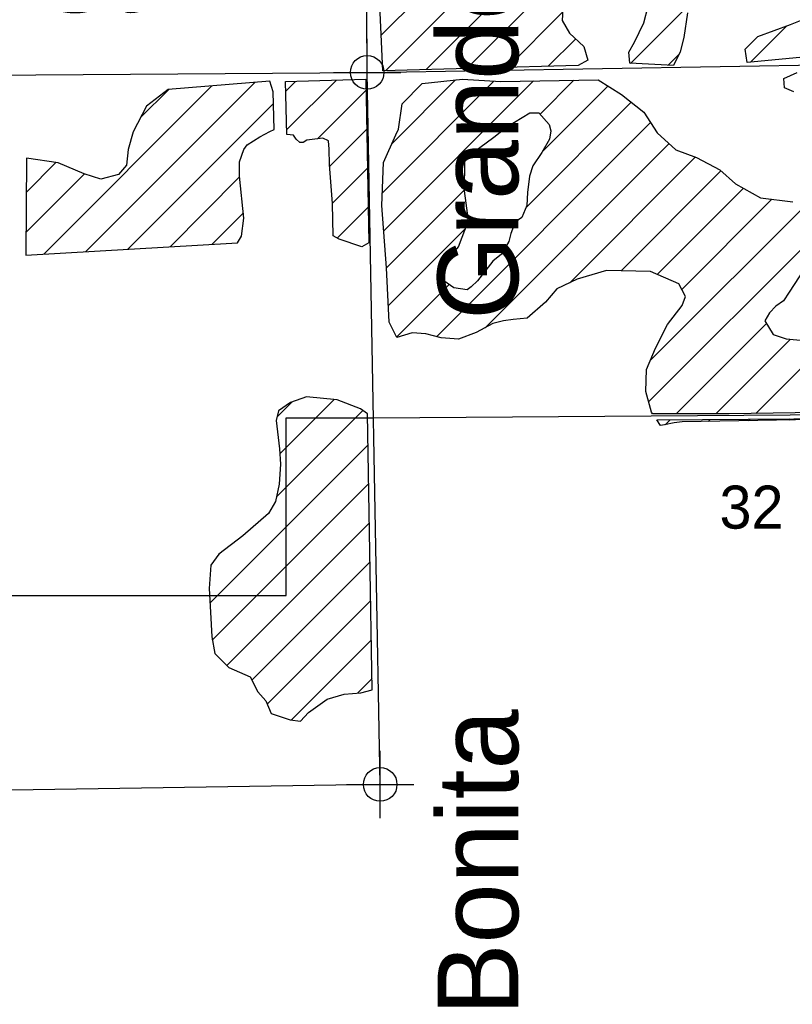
# Model space of a CAD drawing. Extents: x 192051 to 352051, y 710978 to 817615.
# Tile 12 of 85: x 255460 to 261208, y 725096 to 732417. Entities that reach past the tile are written whole.
import ezdxf
from ezdxf.enums import TextEntityAlignment as Align

# ---------------------------------------------------------------- set-up
doc = ezdxf.new("R2010")
doc.units = 0
doc.header["$LTSCALE"] = 800
doc.header["$PDMODE"] = 34
doc.header["$PDSIZE"] = 250
doc.linetypes.add('STREAM', pattern=[0])
doc.layers.get('0').update_dxf_attribs({"linetype": 'CONTINUOUS'})
for name, color, linetype in [('MAJROADS', 9, 'CONTINUOUS'), ('SEC', 2, 'CONTINUOUS'), ('TEXT', 7, 'CONTINUOUS'), ('TRUNKS', 5, 'STREAM'), ('WETDBA', 11, 'CONTINUOUS'), ('WETFILL', 12, 'CONTINUOUS')]:
    doc.layers.add(name, color=color, linetype=linetype)

# ---------------------------------------------------------------- blocks, each defined once
blk = doc.blocks.new('*X')
at = {"color": 0}
for p, q in [((258181.6, 732037.9), (277093.3, 750949.6)), ((258484.4, 732046), (277096.9, 750658.6)), ((258787.3, 732054.2), (277080.7, 750347.6)), ((260151.2, 729881.8), (278045.9, 747776.5)), ((260138.8, 729574.8), (278170.5, 747606.5)), ((258150.1, 732301.1), (260553.3, 734704.3)), ((260004.1, 732092.3), (260435, 732523.2)), ((259090.1, 732062.3), (259499.6, 732471.9)), ((260897, 732101.1), (261167.1, 732371.2)), ((259392.9, 732070.5), (259596.8, 732274.4)), ((260284.3, 732077.8), (260363.7, 732157.1)), ((255638.8, 730673.8), (256889.8, 731924.9)), ((255951.9, 730692.3), (257211.4, 731951.8)), ((256359.3, 731689.1), (256568.3, 731898)), ((257439.4, 731885.1), (257513, 731958.6)), ((257446.1, 731597.1), (257816.3, 731967.3)), ((258158.4, 731130.6), (258988.2, 731960.4)), ((258169.1, 730846.6), (259283.9, 731961.5)), ((258230.2, 731497.1), (258701.8, 731968.7)), ((259331.3, 731714.2), (259583.6, 731966.5)), ((259351.3, 731439.5), (259835.7, 731923.9)), ((257674.9, 731531.2), (258037.2, 731893.5)), ((256265.1, 730710.8), (257347.5, 731793.1)), ((259227.9, 731021.4), (260009.7, 731803.2)), ((258561.2, 730060), (260153.1, 731651.9)), ((257766.9, 731328.5), (258042.1, 731603.7)), ((258922.6, 730126.7), (260291.3, 731495.5)), ((259551.9, 730461.3), (260486, 731395.4)), ((255509.7, 731134.1), (255729.6, 731354)), ((257786.1, 731053), (258047, 731313.9)), ((255507.4, 730837.1), (255940.9, 731270.7)), ((256578.3, 730729.3), (257096.5, 731247.4)), ((259934.7, 730549.5), (260677.5, 731292.3)), ((258189.5, 730572.4), (258768.8, 731151.6)), ((260203.2, 730523.3), (260844.1, 731164.1)), ((257821.4, 730793.7), (258051.9, 731024.2)), ((260386.2, 730411.5), (261056.5, 731081.9)), ((256891.4, 730747.7), (257123.9, 730980.2)), ((258202.5, 730290.6), (258775.7, 730863.9)), ((258264, 730057.4), (258654.7, 730448.2)), ((260344.1, 729485.4), (261015.5, 730156.8)), ((260638.7, 729485.4), (261193.6, 730040.2)), ((260936.5, 729488.4), (261437.6, 729989.5)), ((257374.7, 729462.8), (257487.4, 729575.6)), ((257395, 729188.5), (257800, 729593.5)), ((257370.4, 728869.2), (258013, 729511.8)), ((260263.2, 729404.6), (260300.7, 729442)), ((260583.4, 729430), (260597.6, 729444.2)), ((260883.5, 729435.5), (260894.5, 729446.4)), ((261183.7, 729440.9), (261191.4, 729448.7)), ((256875, 728079.1), (258051.4, 729255.5)), ((256893.1, 727802.5), (258056.3, 728965.8)), ((257000.3, 727615), (258061.3, 728676)), ((256932.1, 728430.9), (256954.9, 728453.7)), ((257186.5, 727506.5), (258066.3, 728386.3)), ((257301.9, 727327.2), (258071.2, 728096.6)), ((257479, 727209.7), (258076.2, 727806.9)), ((257974.2, 727410.2), (258081.2, 727517.2))]:
    blk.add_line(p, q, dxfattribs=at)

msp = doc.modelspace()

# ---------------------------------------------------------------- linework, layer by layer
at = {"layer": 'MAJROADS', "color": 0}
for points in [[(258142.1, 726730.5), (258045.4, 732024.8), (258015.3, 737243.2)], [(252759.9, 731986.7), (258045.4, 732024.8), (263297.7, 732113.3), (268826.5, 732208.7)], [(242206.1, 726499.1), (247521.2, 726608.1), (252824.2, 726651.9), (258134.5, 726732.7)]]:
    msp.add_lwpolyline(points, dxfattribs=at)
at = {"layer": 'SEC', "color": 0}
for p in [(258045.4, 732024.8), (258142.1, 726730.5)]:
    msp.add_point(p, dxfattribs=at)
at = {"layer": 'TRUNKS', "color": 0}
msp.add_lwpolyline([(255142.3, 728135.4), (257442.3, 728135.4), (257442.3, 729455.4), (258092.3, 729455.4), (263257.6, 729494.2)], dxfattribs=at)
at = {"layer": 'WETDBA', "color": 0}
for points in [[(259503.3, 732535.7), (259496.2, 732411.3), (259551.5, 732317.8), (259656.1, 732217.7), (259687, 732116.6), (259616.3, 732076.5), (258162.1, 732037.4), (258078.2, 733879.3)], [(260429.4, 732468), (260401.1, 732284.3), (260373.2, 732177.7), (260325.6, 732075.7), (259999.7, 732092.5), (259993.1, 732175.1), (260033.5, 732251.1), (260104.8, 732393.6), (260136.5, 732517.1)], [(261317.6, 732142), (260872.4, 732098.7), (260857.6, 732198.7), (260952.4, 732291.9), (261194.6, 732381.4), (261429.7, 732475.5)], [(266308.3, 729571.3), (260737.8, 729485.4), (260169.2, 729485.4), (260159.6, 729499.4), (260117.7, 729651.4), (260123.2, 729817.1), (260191.4, 729975.1), (260280.9, 730151.7), (260390.1, 730292.3), (260413.2, 730358.7), (260364.9, 730453.1), (260152.4, 730545.3), (259824.7, 730551.6), (259607.2, 730487.2), (259456.4, 730416.6), (259373, 730316.6), (259234.6, 730197.1), (259132.3, 730187.2), (259058.9, 730178.6), (258980.7, 730158.7), (258857.3, 730090.8), (258723.7, 730042.3), (258595.1, 730050.7), (258482.9, 730081.3), (258379.6, 730088.2), (258266, 730053.5), (258208.1, 730167.3), (258189.5, 730572.4), (258155, 731035.4), (258166.3, 731354.1), (258258.7, 731561), (258278.8, 731602.8), (258306.3, 731791.4), (258454.6, 731942.7), (258755.6, 731974.4), (259038.7, 731957.4), (259763.2, 731969.5), (259938.1, 731859.6), (260103.7, 731729.2), (260201.7, 731575.6), (260342, 731450.2), (260495.5, 731391.8), (260668.6, 731300.1), (260786.6, 731196.7), (260971.3, 731092), (261212.5, 731063.5)], [(261220.8, 731881.7), (261150.8, 731910.4), (261146.4, 731979.7), (261244.4, 732025.3)], [(262074.3, 729457.1), (260388.5, 729426.5), (260329.7, 729419.6), (260257.8, 729403.3), (260227.6, 729400.6), (260199.6, 729441.2), (263257.9, 729464.2)]]:
    msp.add_lwpolyline(points, dxfattribs=at)
for points in [[(257446.9, 731562.4), (257437.7, 731956.5), (258035.8, 731973.6), (258056.5, 730756.8), (258005.2, 730727.6), (257837, 730784.4), (257792.9, 730810.8), (257786.4, 731049.9), (257766, 731340.6), (257762.2, 731454.1), (257757.4, 731515.1), (257715.5, 731535.9), (257597.3, 731522.1), (257568.9, 731503.3), (257545.1, 731502.8), (257517.1, 731528.1), (257498.2, 731559.3)], [(257321.9, 731961), (256563.4, 731897.6), (256404.1, 731773.5), (256303, 731582.6), (256266.5, 731450.6), (256255.7, 731336), (256195.4, 731266), (256064.3, 731232.3), (255939.9, 731271), (255745.3, 731351.7), (255511.6, 731386.6), (255506.1, 730666), (257080.5, 730758.9), (257109, 730806.5), (257127.8, 730941.6), (257095.8, 731253.8), (257095.6, 731359.1), (257126.6, 731452.3), (257152.5, 731486.6), (257246.6, 731546.8), (257321.6, 731584.9), (257352.1, 731599.6), (257345.4, 731879.4)], [(258690.9, 730422.5), (258591.9, 730492.7), (258619, 730598.5), (258725.7, 730729.2), (258797.9, 730923.7), (258768.6, 731144), (258773, 731361.6), (258837.5, 731432.5), (258986.6, 731543), (259083.9, 731620.2), (259256.3, 731724.9), (259323, 731723.6), (259399.2, 731638.2), (259412.2, 731589.4), (259403, 731528.9), (259345.5, 731429.4), (259277.4, 731331.1), (259252.5, 731252.7), (259238.2, 731132.4), (259234, 731035.5), (259195.9, 730947), (259145.5, 730911.5), (259112.9, 730827.3), (259098, 730768.8), (259045.4, 730673.6), (258979.8, 730621.7), (258867.3, 730474.8), (258819.1, 730430.2), (258790.1, 730408.5)], [(261796.2, 730060.2), (261787.8, 730185.6), (261687.5, 730283.8), (261658.7, 730413), (261573.4, 730561.9), (261508.2, 730595.6), (261432.7, 730614.3), (261296.3, 730560.9), (261185, 730390.1), (261143.6, 730326.1), (261085.5, 730286.2), (261038.8, 730237.5), (261003, 730177.1), (261066.2, 730075.3), (261163, 730043), (261322.6, 730028.2), (261426.4, 729994.7), (261559.7, 729933), (261647.8, 729913.9), (261707.5, 729944), (261784.1, 730033.3), (261795.3, 730067.2)], [(258082.6, 727434.7), (258047.4, 729487.5), (257995.4, 729524.2), (257822, 729591.4), (257592.9, 729613.1), (257475.2, 729571.2), (257384.7, 729508.3), (257368.7, 729435.6), (257392.9, 729225), (257399.5, 729112.9), (257389.4, 728964.6), (257363.4, 728834.3), (257312, 728745.5), (257120.6, 728578.6), (256940.4, 728442.8), (256882.6, 728360.2), (256868.7, 728188.7), (256878.9, 728012.1), (256888.4, 727827.8), (256910.7, 727705.5), (257016.2, 727599), (257174.1, 727530.2), (257231.9, 727419.9), (257290.9, 727353.1), (257330.8, 727259.3), (257472.2, 727210.4), (257550.2, 727202.2), (257609.2, 727266), (257748, 727365.1), (257872.8, 727402.8), (257997.5, 727411.9)]]:
    msp.add_lwpolyline(points, close=True, dxfattribs=at)

# ---------------------------------------------------------------- block references
at = {"layer": 'WETFILL', "color": 0}
msp.add_blockref('*X', (0, 0), dxfattribs=at)
msp.add_blockref('*X', (0, 0), dxfattribs=at)
msp.add_blockref('*X', (0, 0), dxfattribs=at)
msp.add_blockref('*X', (0, 0), dxfattribs=at)
msp.add_blockref('*X', (0, 0), dxfattribs=at)
msp.add_blockref('*X', (0, 0), dxfattribs=at)
msp.add_blockref('*X', (0, 0), dxfattribs=at)
msp.add_blockref('*X', (0, 0), dxfattribs=at)
msp.add_blockref('*X', (0, 0), dxfattribs=at)
msp.add_blockref('*X', (0, 0), dxfattribs=at)
msp.add_blockref('*X', (0, 0), dxfattribs=at)
msp.add_blockref('*X', (0, 0), dxfattribs=at)
msp.add_blockref('*X', (0, 0), dxfattribs=at)
msp.add_blockref('*X', (0, 0), dxfattribs=at)
msp.add_blockref('*X', (0, 0), dxfattribs=at)
msp.add_blockref('*X', (0, 0), dxfattribs=at)
msp.add_blockref('*X', (0, 0), dxfattribs=at)
msp.add_blockref('*X', (0, 0), dxfattribs=at)
msp.add_blockref('*X', (0, 0), dxfattribs=at)
msp.add_blockref('*X', (0, 0), dxfattribs=at)
msp.add_blockref('*X', (0, 0), dxfattribs=at)
msp.add_blockref('*X', (0, 0), dxfattribs=at)
msp.add_blockref('*X', (0, 0), dxfattribs=at)
msp.add_blockref('*X', (0, 0), dxfattribs=at)
msp.add_blockref('*X', (0, 0), dxfattribs=at)
msp.add_blockref('*X', (0, 0), dxfattribs=at)
msp.add_blockref('*X', (0, 0), dxfattribs=at)
msp.add_blockref('*X', (0, 0), dxfattribs=at)
msp.add_blockref('*X', (0, 0), dxfattribs=at)
msp.add_blockref('*X', (0, 0), dxfattribs=at)
msp.add_blockref('*X', (0, 0), dxfattribs=at)
msp.add_blockref('*X', (0, 0), dxfattribs=at)
msp.add_blockref('*X', (0, 0), dxfattribs=at)
msp.add_blockref('*X', (0, 0), dxfattribs=at)
msp.add_blockref('*X', (0, 0), dxfattribs=at)
msp.add_blockref('*X', (0, 0), dxfattribs=at)
msp.add_blockref('*X', (0, 0), dxfattribs=at)
msp.add_blockref('*X', (0, 0), dxfattribs=at)
msp.add_blockref('*X', (0, 0), dxfattribs=at)
msp.add_blockref('*X', (0, 0), dxfattribs=at)
msp.add_blockref('*X', (0, 0), dxfattribs=at)
msp.add_blockref('*X', (0, 0), dxfattribs=at)
msp.add_blockref('*X', (0, 0), dxfattribs=at)
msp.add_blockref('*X', (0, 0), dxfattribs=at)
msp.add_blockref('*X', (0, 0), dxfattribs=at)
msp.add_blockref('*X', (0, 0), dxfattribs=at)
msp.add_blockref('*X', (0, 0), dxfattribs=at)
msp.add_blockref('*X', (0, 0), dxfattribs=at)
msp.add_blockref('*X', (0, 0), dxfattribs=at)
msp.add_blockref('*X', (0, 0), dxfattribs=at)
msp.add_blockref('*X', (0, 0), dxfattribs=at)
msp.add_blockref('*X', (0, 0), dxfattribs=at)
msp.add_blockref('*X', (0, 0), dxfattribs=at)
msp.add_blockref('*X', (0, 0), dxfattribs=at)
msp.add_blockref('*X', (0, 0), dxfattribs=at)
msp.add_blockref('*X', (0, 0), dxfattribs=at)
msp.add_blockref('*X', (0, 0), dxfattribs=at)
msp.add_blockref('*X', (0, 0), dxfattribs=at)
msp.add_blockref('*X', (0, 0), dxfattribs=at)
msp.add_blockref('*X', (0, 0), dxfattribs=at)
msp.add_blockref('*X', (0, 0), dxfattribs=at)
msp.add_blockref('*X', (0, 0), dxfattribs=at)
msp.add_blockref('*X', (0, 0), dxfattribs=at)
msp.add_blockref('*X', (0, 0), dxfattribs=at)
msp.add_blockref('*X', (0, 0), dxfattribs=at)
msp.add_blockref('*X', (0, 0), dxfattribs=at)
msp.add_blockref('*X', (0, 0), dxfattribs=at)
msp.add_blockref('*X', (0, 0), dxfattribs=at)
msp.add_blockref('*X', (0, 0), dxfattribs=at)
msp.add_blockref('*X', (0, 0), dxfattribs=at)
msp.add_blockref('*X', (0, 0), dxfattribs=at)
msp.add_blockref('*X', (0, 0), dxfattribs=at)
msp.add_blockref('*X', (0, 0), dxfattribs=at)
msp.add_blockref('*X', (0, 0), dxfattribs=at)
msp.add_blockref('*X', (0, 0), dxfattribs=at)
msp.add_blockref('*X', (0, 0), dxfattribs=at)
msp.add_blockref('*X', (0, 0), dxfattribs=at)
msp.add_blockref('*X', (0, 0), dxfattribs=at)
msp.add_blockref('*X', (0, 0), dxfattribs=at)
msp.add_blockref('*X', (0, 0), dxfattribs=at)
msp.add_blockref('*X', (0, 0), dxfattribs=at)
msp.add_blockref('*X', (0, 0), dxfattribs=at)
msp.add_blockref('*X', (0, 0), dxfattribs=at)
msp.add_blockref('*X', (0, 0), dxfattribs=at)
msp.add_blockref('*X', (0, 0), dxfattribs=at)
msp.add_blockref('*X', (0, 0), dxfattribs=at)
msp.add_blockref('*X', (0, 0), dxfattribs=at)
msp.add_blockref('*X', (0, 0), dxfattribs=at)
msp.add_blockref('*X', (0, 0), dxfattribs=at)
msp.add_blockref('*X', (0, 0), dxfattribs=at)
msp.add_blockref('*X', (0, 0), dxfattribs=at)
msp.add_blockref('*X', (0, 0), dxfattribs=at)
msp.add_blockref('*X', (0, 0), dxfattribs=at)
msp.add_blockref('*X', (0, 0), dxfattribs=at)
msp.add_blockref('*X', (0, 0), dxfattribs=at)
msp.add_blockref('*X', (0, 0), dxfattribs=at)
msp.add_blockref('*X', (0, 0), dxfattribs=at)
msp.add_blockref('*X', (0, 0), dxfattribs=at)
msp.add_blockref('*X', (0, 0), dxfattribs=at)
msp.add_blockref('*X', (0, 0), dxfattribs=at)

# ---------------------------------------------------------------- texts
at = {"layer": 'MAJROADS', "color": 0}
msp.add_text('Terry St', height=600, dxfattribs=at).set_placement((253505.4, 732472.2))
msp.add_text('Bonita             Grande', height=600, rotation=90, dxfattribs=at).set_placement((259169.1, 725013.1))
at = {"layer": 'TEXT', "color": 0}
msp.add_text('32', height=320, dxfattribs=at).set_placement((260904.7, 728632.5), align=Align.CENTER)

doc.saveas('drawing.dxf')
